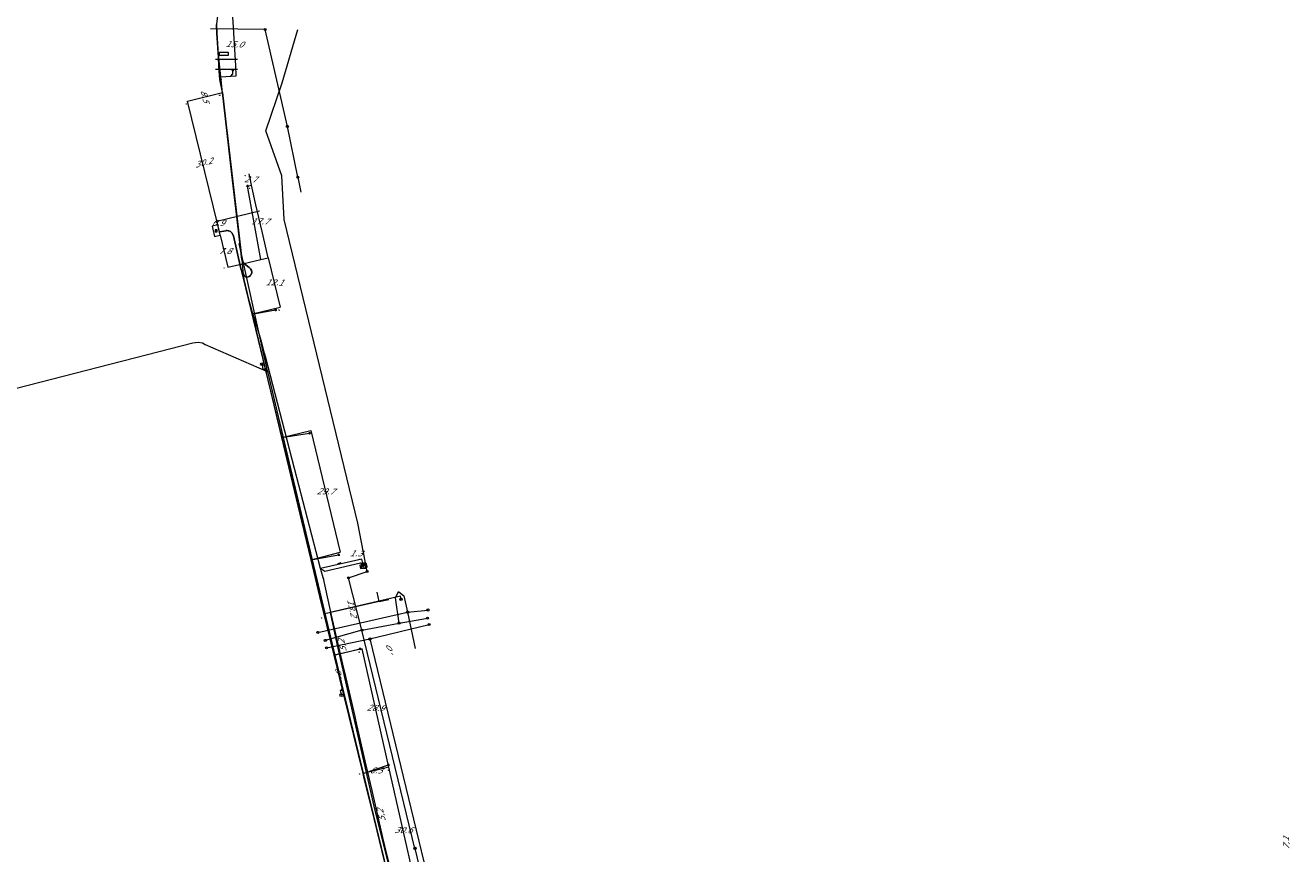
# Model space of a CAD drawing. Header units: metres. Extents: x 124576 to 133557, y 395865 to 402386.
# Tile 203 of 256: x 127141 to 127441, y 401905 to 402102. Entities that reach past the tile are written whole.
import ezdxf
from ezdxf.enums import TextEntityAlignment as Align

# ---------------------------------------------------------------- set-up
doc = ezdxf.new("R2010")
doc.units = ezdxf.units.M
doc.header["$MEASUREMENT"] = 0
for name, color, linetype, lineweight, true_color in [('LG_Datatransport_KPN_BV', 3, 'Continuous', 13, 0x00ff00), ('LG_Laag_Spanning', 7, 'Continuous', 13, 0x960000), ('LG_Laag_Spanning_Enexis_Netbeheer_BV', 7, 'Continuous', 13, 0x960000), ('LG_Laag_Spanning_Gemeente_Tilburg_Ruimtelijke_Uitvoering', 7, 'Continuous', 13, 0x960000), ('LG_Midden_Spanning', 7, 'Continuous', 13, 0xd20000), ('LG_Midden_Spanning_Enexis_Netbeheer_BV', 7, 'Continuous', 13, 0xd20000), ('LG_Riool_Onder_Druk_Gemeente_Tilburg_Ruimtelijke_Uitvoering', 7, 'Continuous', 13, 0x800080), ('LG_Riool_Vrij_Verval_Gemeente_Tilburg_Ruimtelijke_Uitvoering', 7, 'Continuous', 13, 0xca00a0), ('LG_unet-4_Brabant_Water', 5, 'Continuous', 13, 0x0000ff)]:
    doc.layers.add(name, color=color, linetype=linetype, lineweight=lineweight, true_color=true_color)
for name, color, linetype, lineweight in [('LG_Datatransport_P_KPN_BV', 7, 'Continuous', 0), ('LG_Laag_Spanning_P_Enexis_Netbeheer_BV', 7, 'Continuous', 0), ('LG_Midden_Spanning_P_Enexis_Netbeheer_BV', 7, 'Continuous', 0), ('LG_Riool_Onder_Druk_P_Gemeente_Tilburg_Ruimtelijke_Uitvoering', 7, 'Continuous', 0), ('LG_Riool_Vrij_Verval_P_Gemeente_Tilburg_Ruimtelijke_Uitvoering', 7, 'Continuous', 0), ('LG_unet-4_P_Brabant_Water', 7, 'Continuous', 0), ('LG_Wees_Gemeente_Tilburg_Ruimtelijke_Uitvoering', 7, 'Continuous', 13), ('MV_Datatransport', 7, 'Continuous', 0), ('MV_Gas_Hoge_Druk_lijn', 7, 'Continuous', 0), ('MV_Laag_Spanning', 7, 'Continuous', 0), ('MV_Laag_Spanning_lijn', 7, 'Continuous', 0), ('MV_Laag_Spanning_pijl', 7, 'Continuous', 0), ('MV_Midden_Spanning', 7, 'Continuous', 0), ('MV_Midden_Spanning_lijn', 7, 'Continuous', 0), ('MV_Midden_Spanning_pijl', 7, 'Continuous', 0), ('MV_unet-4', 7, 'Continuous', 0)]:
    doc.layers.add(name, color=color, linetype=linetype, lineweight=lineweight)
doc.styles.add('Klic_Annotatie', font='verdanai.ttf', dxfattribs={"oblique": 20, "height": 1.4})
doc.styles.add('Style-Arial', font='arial.ttf')
doc.styles.add('Style-Arial Narrow', font='ARIALN.TTF')

# ---------------------------------------------------------------- blocks, each defined once
blk = doc.blocks.new('Mof')
at = {"layer": 'LG_Laag_Spanning_P_Enexis_Netbeheer_BV'}
h = blk.add_hatch(color=256, dxfattribs=at)
edge = h.paths.add_edge_path()
edge.add_arc((0, 0), 2, 0, 360)
blk = doc.blocks.new('DeliveryPoint')
at = {"layer": 'LG_Laag_Spanning_P_Enexis_Netbeheer_BV', "flags": 128}
blk.add_lwpolyline([(-3.7, -2.5), (3.8, -2.5), (3.8, 2.5), (-3.7, 2.5), (-3.7, -2.5)], close=True, dxfattribs=at)
blk.add_lwpolyline([(-3.7, 2.5), (-3.7, 2.2), (0, 0), (3.8, 2.2)], dxfattribs=at)
blk = doc.blocks.new('Streetlight')
at = {"layer": 'LG_Laag_Spanning_P_Enexis_Netbeheer_BV'}
for p, q in [((-1.8, 1.8), (-1.1, 1.1)), ((0, 2.5), (0, 1.5)), ((1.8, 1.8), (1.1, 1.1)), ((-1.1, -1.1), (-1.8, -1.8)), ((0, -1.5), (0, -2.5)), ((1.1, -1.1), (1.8, -1.8))]:
    blk.add_line(p, q, dxfattribs=at)
at = {"layer": 'LG_Laag_Spanning_P_Enexis_Netbeheer_BV', "flags": 128}
for points in [[(-2.5, 0), (-1.5, 0)], [(1.5, 0), (2.5, 0)]]:
    blk.add_lwpolyline(points, dxfattribs=at)
at = {"layer": 'LG_Laag_Spanning_P_Enexis_Netbeheer_BV'}
blk.add_circle((0, 0), 1.5, dxfattribs=at)
blk = doc.blocks.new('Aansluitkast_1')
at = {"layer": 'LG_Laag_Spanning_P_Enexis_Netbeheer_BV'}
for p, q in [((-2.5, 2.5), (2.5, 2.5)), ((0, -2.5), (0, 2.5))]:
    blk.add_line(p, q, dxfattribs=at)
at = {"layer": 'LG_Laag_Spanning_P_Enexis_Netbeheer_BV', "flags": 128}
blk.add_lwpolyline([(-5, -5), (5, -5), (5, 5), (-5, 5), (-5, -5)], close=True, dxfattribs=at)
blk = doc.blocks.new('m_pijl')
at = {"layer": 'MV_Laag_Spanning_pijl'}
blk.add_hatch(color=7, dxfattribs=at).paths.add_polyline_path([(-1, -0.3), (-1, 0), (-1, 0.3), (0, 0)])
at = {"layer": 'MV_Laag_Spanning_pijl', "flags": 128}
blk.add_lwpolyline([(-1, 0), (-1, 0.3), (0, 0), (-1, -0.3), (-1, 0)], close=True, dxfattribs=at)
blk = doc.blocks.new('m_pijl_1')
at = {"layer": 'MV_Midden_Spanning_pijl'}
blk.add_hatch(color=7, dxfattribs=at).paths.add_polyline_path([(-1, -0.3), (-1, 0), (-1, 0.3), (0, 0)])
at = {"layer": 'MV_Midden_Spanning_pijl', "flags": 128}
blk.add_lwpolyline([(-1, 0), (-1, 0.3), (0, 0), (-1, -0.3), (-1, 0)], close=True, dxfattribs=at)
blk = doc.blocks.new('Klantstation')
at = {"layer": 'LG_Laag_Spanning_P_Enexis_Netbeheer_BV', "flags": 128}
blk.add_lwpolyline([(-2.5, -2.3), (2.5, -2.3), (2.5, 2.3), (-2.5, 2.3), (-2.5, -2.3)], close=True, dxfattribs=at)
at = {"layer": 'LG_Laag_Spanning_P_Enexis_Netbeheer_BV', "color": 7, "linetype": 'Continuous', "style": 'Style-Arial Narrow'}
blk.add_text('K', height=3.5, dxfattribs=at).set_placement((0, 0), align=Align.MIDDLE_CENTER)
blk = doc.blocks.new('Klantstation_1')
at = {"layer": 'LG_Midden_Spanning_P_Enexis_Netbeheer_BV', "flags": 128}
blk.add_lwpolyline([(-2.5, -2.3), (2.5, -2.3), (2.5, 2.3), (-2.5, 2.3), (-2.5, -2.3)], close=True, dxfattribs=at)
at = {"layer": 'LG_Midden_Spanning_P_Enexis_Netbeheer_BV', "color": 7, "linetype": 'Continuous', "style": 'Style-Arial Narrow'}
blk.add_text('K', height=3.5, dxfattribs=at).set_placement((0, 0), align=Align.MIDDLE_CENTER)
blk = doc.blocks.new('FireHydrant')
at = {"layer": 'LG_unet-4_P_Brabant_Water'}
blk.add_ellipse((0, 0), major_axis=(4.45, 0), ratio=0.727642, dxfattribs=at)
at = {"layer": 'LG_unet-4_P_Brabant_Water', "style": 'Style-Arial'}
blk.add_text('BK', height=2.5, dxfattribs=at).set_placement((0, 0), align=Align.MIDDLE_CENTER)
blk = doc.blocks.new('Afsluiter_2')
at = {"layer": 'LG_unet-4_P_Brabant_Water'}
blk.add_line((0, -2.5), (0, 2.5), dxfattribs=at)
blk.add_solid([(-0.25, 2.5), (0.25, 2.5), (-0.25, -2.5), (0.25, -2.5)], dxfattribs=at)
blk = doc.blocks.new('Onbekend')
at = {"layer": 'LG_Riool_Onder_Druk_P_Gemeente_Tilburg_Ruimtelijke_Uitvoering'}
blk.add_hatch(color=256, dxfattribs=at).paths.add_polyline_path([(-0.3, -1.1, -0.262633), (0.2, 0.2), (0.6, 0.5, 0.379827), (0.7, 1.3), (0.7, 1.3, 0.228508), (0, 1.5), (0, 1.5, 0.459053), (-0.8, 0.8), (-1.3, 0.9, -0.414214), (-0.1, 2, -0.243799), (1.1, 1.5, -0.379827), (0.9, 0.1), (0.5, -0.2, 0.262633), (0.2, -1.1), (-0.2, -1.1)])
blk.add_circle((0, 0), 2.5, dxfattribs=at)
at = {"layer": 'LG_Riool_Onder_Druk_P_Gemeente_Tilburg_Ruimtelijke_Uitvoering', "extrusion": (0, 0, -1)}
blk.add_solid([(0.3, -2.1), (-0.2, -2.1), (0.3, -1.5), (-0.2, -1.5)], dxfattribs=at)
blk = doc.blocks.new('Onbekend_2')
at = {"layer": 'LG_Riool_Vrij_Verval_P_Gemeente_Tilburg_Ruimtelijke_Uitvoering'}
blk.add_hatch(color=256, dxfattribs=at).paths.add_polyline_path([(-0.3, -1.1, -0.262633), (0.2, 0.2), (0.6, 0.5, 0.379827), (0.7, 1.3), (0.7, 1.3, 0.228508), (0, 1.5), (0, 1.5, 0.459053), (-0.8, 0.8), (-1.3, 0.9, -0.414214), (-0.1, 2, -0.243799), (1.1, 1.5, -0.379827), (0.9, 0.1), (0.5, -0.2, 0.262633), (0.2, -1.1), (-0.2, -1.1)])
blk.add_circle((0, 0), 2.5, dxfattribs=at)
at = {"layer": 'LG_Riool_Vrij_Verval_P_Gemeente_Tilburg_Ruimtelijke_Uitvoering', "extrusion": (0, 0, -1)}
blk.add_solid([(0.3, -2.1), (-0.2, -2.1), (0.3, -1.5), (-0.2, -1.5)], dxfattribs=at)
blk = doc.blocks.new('Onbekend_3')
at = {"layer": 'LG_Datatransport_P_KPN_BV'}
blk.add_hatch(color=256, dxfattribs=at).paths.add_polyline_path([(-0.3, -1.1, -0.262633), (0.2, 0.2), (0.6, 0.5, 0.379827), (0.7, 1.3), (0.7, 1.3, 0.228508), (0, 1.5), (0, 1.5, 0.459053), (-0.8, 0.8), (-1.3, 0.9, -0.414214), (-0.1, 2, -0.243799), (1.1, 1.5, -0.379827), (0.9, 0.1), (0.5, -0.2, 0.262633), (0.2, -1.1), (-0.2, -1.1)])
blk.add_circle((0, 0), 2.5, dxfattribs=at)
at = {"layer": 'LG_Datatransport_P_KPN_BV', "extrusion": (0, 0, -1)}
blk.add_solid([(0.3, -2.1), (-0.2, -2.1), (0.3, -1.5), (-0.2, -1.5)], dxfattribs=at)

msp = doc.modelspace()

# ---------------------------------------------------------------- linework, layer by layer
at = {"layer": 'LG_Datatransport_KPN_BV', "flags": 128}
msp.add_lwpolyline([(127229.93, 401965.46), (127229.78, 401966.24), (127213.12, 401962.36), (127214.74, 401954.9), (127223.52, 401916.41), (127233.96, 401874.45), (127238.92, 401854.53), (127239.25, 401853.09), (127238.4, 401852.93)], dxfattribs=at)
at = {"layer": 'LG_Laag_Spanning', "flags": 128}
for points in [[(127185.71, 402051.52), (127187.03, 402051.84), (127187.03, 402051.84), (127187.03, 402051.84), (127187.03, 402051.84), (127187.04, 402051.84), (127187.04, 402051.84), (127187.04, 402051.84), (127187.04, 402051.84), (127187.04, 402051.84), (127187.04, 402051.85), (127187.04, 402051.85), (127187.04, 402051.85), (127187.04, 402051.85), (127186.47, 402054.25), (127186.47, 402054.25), (127186.47, 402054.26), (127186.47, 402054.26), (127186.47, 402054.26), (127186.47, 402054.26), (127186.47, 402054.26), (127186.47, 402054.26), (127186.46, 402054.26), (127186.46, 402054.26), (127186.46, 402054.26), (127186.46, 402054.26), (127186.46, 402054.26), (127185.14, 402053.94), (127185.14, 402053.94), (127185.13, 402053.94), (127185.13, 402053.94), (127185.13, 402053.94), (127185.13, 402053.94), (127185.13, 402053.93), (127185.13, 402053.93), (127185.13, 402053.93), (127185.13, 402053.93), (127185.13, 402053.93), (127185.13, 402053.93), (127185.13, 402053.93), (127185.7, 402051.52), (127185.7, 402051.52), (127185.7, 402051.52), (127185.7, 402051.52), (127185.7, 402051.52), (127185.7, 402051.52), (127185.7, 402051.52), (127185.7, 402051.52), (127185.7, 402051.52), (127185.71, 402051.52), (127185.71, 402051.52), (127185.71, 402051.52), (127185.71, 402051.52)], [(127220.35, 401972.77), (127221.91, 401973.13), (127221.91, 401973.13), (127221.91, 401973.13), (127221.91, 401973.13), (127221.91, 401973.13), (127221.91, 401973.13), (127221.91, 401973.13), (127221.91, 401973.14), (127221.91, 401973.14), (127221.91, 401973.14), (127221.91, 401973.14), (127221.91, 401973.14), (127221.91, 401973.14), (127221.73, 401973.92), (127221.73, 401973.92), (127221.73, 401973.92), (127221.73, 401973.93), (127221.73, 401973.93), (127221.73, 401973.93), (127221.73, 401973.93), (127221.73, 401973.93), (127221.73, 401973.93), (127221.73, 401973.93), (127221.72, 401973.93), (127221.72, 401973.93), (127221.72, 401973.93), (127220.16, 401973.57), (127220.16, 401973.57), (127220.16, 401973.57), (127220.16, 401973.57), (127220.16, 401973.57), (127220.16, 401973.57), (127220.16, 401973.57), (127220.16, 401973.57), (127220.15, 401973.57), (127220.15, 401973.56), (127220.15, 401973.56), (127220.15, 401973.56), (127220.15, 401973.56), (127220.33, 401972.78), (127220.33, 401972.78), (127220.33, 401972.78), (127220.33, 401972.78), (127220.34, 401972.78), (127220.34, 401972.77), (127220.34, 401972.77), (127220.34, 401972.77), (127220.34, 401972.77), (127220.34, 401972.77), (127220.34, 401972.77), (127220.34, 401972.77), (127220.35, 401972.77)]]:
    msp.add_lwpolyline(points, dxfattribs=at)
at = {"layer": 'LG_Laag_Spanning_Enexis_Netbeheer_BV'}
for p, q in [((127187.62, 402085.58), (127187.26, 402088.77)), ((127194, 402036.03), (127192.66, 402041.65)), ((127195.01, 402033.2), (127200.18, 402034.09)), ((127194.69, 402033.15), (127195.01, 402033.2)), ((127201.68, 402003.87), (127208.22, 402004.85)), ((127208.62, 401974.85), (127215.14, 401976.01)), ((127214.06, 401952.23), (127220.2, 401953.72)), ((127220.93, 401924.15), (127226.93, 401926.22))]:
    msp.add_line(p, q, dxfattribs=at)
at = {"layer": 'LG_Laag_Spanning_Enexis_Netbeheer_BV', "flags": 128}
for points in [[(127187.26, 402088.77), (127187.2, 402089.38), (127186.6, 402094.76), (127186.3, 402099.76), (127186.23, 402101.75), (127186.23, 402101.95), (127186.46, 402103.8), (127186.52, 402104.03), (127186.44, 402104.42), (127186.34, 402104.53), (127185.76, 402104.88), (127185.43, 402104.96), (127185.39, 402104.94), (127185.35, 402104.89)], [(127187.26, 402088.77), (127187.2, 402089.38), (127186.6, 402094.76), (127186.3, 402099.76), (127186.23, 402101.75), (127186.23, 402101.95), (127186.46, 402103.8), (127186.52, 402104.03)], [(127211.45, 401970.54), (127211.07, 401971.99), (127210.87, 401972.76), (127204.69, 401996.5), (127197.75, 402023.02), (127197.54, 402023.82), (127196.82, 402026.58), (127195.25, 402031.85), (127194.89, 402032.93), (127194, 402036.03), (127192.66, 402041.65), (127192.35, 402045.04), (127192.25, 402046.11), (127188.81, 402075.42), (127187.62, 402085.58), (127187.26, 402088.77), (127187.2, 402089.38), (127186.6, 402094.76), (127186.3, 402099.76), (127186.23, 402101.75)], [(127187.2, 402089.38), (127189.56, 402089.54), (127190.05, 402090.07), (127190.04, 402090.94)], [(127192.66, 402041.65), (127192.35, 402045.04), (127192.25, 402046.11), (127188.81, 402075.42), (127187.62, 402085.58), (127187.26, 402088.77)], [(127192.25, 402046.11), (127188.81, 402075.42), (127187.62, 402085.58)], [(127192.25, 402046.11), (127191.21, 402055.04), (127189.85, 402066.56), (127189.23, 402071.86), (127188.81, 402075.42), (127187.62, 402085.58)], [(127192.25, 402046.11), (127191.21, 402055.04), (127189.85, 402066.56), (127189.23, 402071.86), (127188.81, 402075.42), (127187.62, 402085.58)], [(127192.25, 402046.11), (127188.81, 402075.42), (127187.62, 402085.58)], [(127192.35, 402045.04), (127196.67, 402046.06), (127193.52, 402063.49)], [(127192.66, 402041.65), (127192.35, 402045.04), (127192.25, 402046.11)], [(127225.91, 401903.93), (127221.12, 401923.35), (127220.93, 401924.15), (127215.41, 401946.68), (127214.06, 401952.23), (127210.71, 401966.12), (127208.62, 401974.85), (127206.41, 401984.04), (127201.68, 402003.87), (127196.52, 402025.49), (127194.69, 402033.15), (127194, 402036.03), (127192.66, 402041.65)], [(127211.45, 401970.54), (127211.07, 401971.99), (127210.87, 401972.76), (127204.69, 401996.5), (127197.75, 402023.02), (127197.54, 402023.82), (127196.82, 402026.58), (127195.25, 402031.85), (127194.89, 402032.93), (127194, 402036.03)], [(127238.49, 401852.89), (127235.37, 401865.4), (127234.11, 401870.52), (127231.79, 401880.08), (127228.26, 401894.43), (127227.66, 401896.87), (127225.91, 401903.93), (127221.12, 401923.35), (127220.93, 401924.15), (127215.41, 401946.68), (127214.06, 401952.23), (127210.71, 401966.12), (127208.62, 401974.85), (127206.41, 401984.04), (127201.68, 402003.87), (127196.52, 402025.49), (127194.69, 402033.15), (127194, 402036.03)], [(127210.87, 401972.76), (127211.35, 401972.46), (127211.83, 401972.16), (127220.35, 401974.12), (127220.94, 401973.74)], [(127211.45, 401970.54), (127211.62, 401969.73), (127213.37, 401961.72), (127216.07, 401950.12), (127216.52, 401948.17), (127218.95, 401937.71), (127219.4, 401935.76), (127221.6, 401926.15), (127222.98, 401920.16), (127225.55, 401908.97), (127226.01, 401907.02), (127228.29, 401897.77), (127231.77, 401883.67), (127232.25, 401881.73), (127238.87, 401855.18)], [(127211.45, 401970.54), (127211.62, 401969.73), (127213.37, 401961.72), (127216.07, 401950.12), (127216.52, 401948.17), (127218.95, 401937.71), (127219.4, 401935.76), (127221.6, 401926.15), (127222.98, 401920.16), (127225.55, 401908.97), (127226.01, 401907.02), (127228.29, 401897.77), (127231.77, 401883.67), (127232.25, 401881.73), (127238.87, 401855.18)]]:
    msp.add_lwpolyline(points, dxfattribs=at)
at = {"layer": 'LG_Laag_Spanning_Gemeente_Tilburg_Ruimtelijke_Uitvoering'}
for p, q in [((127185.94, 402093.6), (127191.16, 402093.6)), ((127185.94, 402091.2), (127191.16, 402091.2))]:
    msp.add_line(p, q, dxfattribs=at)
at = {"layer": 'LG_Midden_Spanning', "flags": 128}
msp.add_lwpolyline([(127185.71, 402051.52), (127187.03, 402051.84), (127187.03, 402051.84), (127187.03, 402051.84), (127187.03, 402051.84), (127187.04, 402051.84), (127187.04, 402051.84), (127187.04, 402051.84), (127187.04, 402051.84), (127187.04, 402051.84), (127187.04, 402051.85), (127187.04, 402051.85), (127187.04, 402051.85), (127187.04, 402051.85), (127186.86, 402052.59), (127186.47, 402054.25), (127186.47, 402054.25), (127186.47, 402054.26), (127186.47, 402054.26), (127186.47, 402054.26), (127186.47, 402054.26), (127186.47, 402054.26), (127186.47, 402054.26), (127186.46, 402054.26), (127186.46, 402054.26), (127186.46, 402054.26), (127186.46, 402054.26), (127186.46, 402054.26), (127185.14, 402053.94), (127185.14, 402053.94), (127185.13, 402053.94), (127185.13, 402053.94), (127185.13, 402053.94), (127185.13, 402053.94), (127185.13, 402053.93), (127185.13, 402053.93), (127185.13, 402053.93), (127185.13, 402053.93), (127185.13, 402053.93), (127185.13, 402053.93), (127185.13, 402053.93), (127185.7, 402051.52), (127185.7, 402051.52), (127185.7, 402051.52), (127185.7, 402051.52), (127185.7, 402051.52), (127185.7, 402051.52), (127185.7, 402051.52), (127185.7, 402051.52), (127185.7, 402051.52), (127185.71, 402051.52), (127185.71, 402051.52), (127185.71, 402051.52), (127185.71, 402051.52)], dxfattribs=at)
at = {"layer": 'LG_Midden_Spanning_Enexis_Netbeheer_BV'}
for p, q in [((127192.17, 402046.09), (127187.57, 402085.63)), ((127192.55, 402041.67), (127192.55, 402041.67)), ((127236.76, 401859.14), (127192.55, 402041.67)), ((127192.55, 402041.67), (127192.55, 402041.67))]:
    msp.add_line(p, q, dxfattribs=at)
at = {"layer": 'LG_Midden_Spanning_Enexis_Netbeheer_BV', "flags": 128}
for points in [[(127187.57, 402085.63), (127186.94, 402088.74), (127186.85, 402089.69), (127186.74, 402091.98), (127186.62, 402093.97), (127186.24, 402099.75), (127186.2, 402101.74), (127186.21, 402101.97), (127186.46, 402103.81), (127186.54, 402104.14), (127186.85, 402105.28), (127186.96, 402105.64), (127186.91, 402106.04), (127186.9, 402106.05), (127186.61, 402106.28), (127186.56, 402106.29)], [(127186.85, 402052.59), (127187.92, 402052.78), (127188.36, 402052.87), (127188.47, 402052.9), (127188.71, 402052.92), (127188.95, 402052.89), (127189.07, 402052.87), (127189.49, 402052.71), (127189.83, 402052.41), (127190.21, 402051.64), (127191.96, 402043.91), (127192.07, 402043.42), (127192.82, 402042.16), (127193.06, 402041.95), (127193.38, 402041.91), (127193.46, 402041.91), (127193.92, 402042.05), (127193.94, 402042.06), (127194.21, 402042.29), (127194.41, 402042.59), (127194.44, 402042.63), (127194.54, 402043.05), (127194.46, 402043.49), (127194.24, 402043.86), (127193.92, 402044.15), (127193.17, 402044.7), (127192.65, 402045.16), (127192.3, 402045.74), (127192.17, 402046.09), (127187.57, 402085.63), (127186.94, 402088.74), (127186.85, 402089.69), (127186.74, 402091.98), (127186.62, 402093.97), (127186.24, 402099.75), (127186.2, 402101.74)], [(127192.17, 402046.09), (127189.83, 402066.25), (127187.57, 402085.63)], [(127187.57, 402085.63), (127189.83, 402066.25), (127192.17, 402046.09)], [(127187.57, 402085.63), (127189.83, 402066.25), (127192.17, 402046.09)], [(127236.76, 401859.14), (127192.55, 402041.67), (127192.55, 402041.67), (127192.46, 402041.97), (127192.07, 402043.42), (127191.96, 402043.91), (127190.21, 402051.64), (127189.83, 402052.41), (127189.49, 402052.71), (127189.07, 402052.87), (127188.95, 402052.89), (127188.71, 402052.92), (127188.47, 402052.9), (127188.36, 402052.87), (127187.92, 402052.78), (127186.85, 402052.59)], [(127186.85, 402052.59), (127187.92, 402052.78), (127188.36, 402052.87), (127188.47, 402052.9), (127188.71, 402052.92), (127188.95, 402052.89), (127189.07, 402052.87), (127189.49, 402052.71), (127189.83, 402052.41), (127190.21, 402051.64), (127191.96, 402043.91), (127192.07, 402043.42)], [(127192.17, 402046.09), (127192.3, 402045.74), (127192.65, 402045.16), (127193.17, 402044.7), (127193.92, 402044.15), (127194.24, 402043.86), (127194.46, 402043.49), (127194.54, 402043.05), (127194.44, 402042.63), (127194.41, 402042.59), (127194.21, 402042.29), (127193.94, 402042.06), (127193.92, 402042.05), (127193.46, 402041.91), (127193.38, 402041.91), (127193.06, 402041.95), (127192.82, 402042.16), (127192.07, 402043.42)], [(127192.07, 402043.42), (127192.46, 402041.97), (127192.55, 402041.67)]]:
    msp.add_lwpolyline(points, dxfattribs=at)
at = {"layer": 'LG_Riool_Onder_Druk_Gemeente_Tilburg_Ruimtelijke_Uitvoering', "flags": 128}
msp.add_lwpolyline([(127221.89, 401972.06), (127219.65, 401983.57), (127202.23, 402055.56), (127201.62, 402065.91), (127197.9, 402076.57), (127201.75, 402087.98), (127205.48, 402100.62)], dxfattribs=at)
at = {"layer": 'LG_Riool_Vrij_Verval_Gemeente_Tilburg_Ruimtelijke_Uitvoering'}
for p, q in [((127197.71, 402100.59), (127184.7, 402100.75)), ((127202.98, 402077.62), (127197.71, 402100.59)), ((127205.47, 402065.57), (127202.98, 402077.62)), ((127205.47, 402065.57), (127206.16, 402062.03)), ((127217.49, 401970.58), (127221.89, 401972.06)), ((127220.67, 401958.17), (127217.49, 401970.58)), ((127210.2, 401957.63), (127231.5, 401962.45)), ((127231.5, 401962.45), (127236.32, 401962.93)), ((127231.5, 401962.45), (127233.25, 401953.82)), ((127220.67, 401958.17), (127229.47, 401959.83)), ((127222.56, 401956.07), (127236.6, 401959.49)), ((127229.47, 401959.83), (127236.2, 401961.02)), ((127220.67, 401958.17), (127211.97, 401955.73)), ((127212.27, 401953.96), (127222.56, 401956.07)), ((127233.24, 401906.41), (127220.67, 401958.17)), ((127222.56, 401956.07), (127235.37, 401903.21)), ((127233.24, 401906.41), (127246.6, 401850.51))]:
    msp.add_line(p, q, dxfattribs=at)
at = {"layer": 'LG_Riool_Vrij_Verval_Gemeente_Tilburg_Ruimtelijke_Uitvoering', "flags": 128}
for points in [[(127229.47, 401959.83), (127228.64, 401965.83), (127229.32, 401967.35)], [(127229.32, 401967.35), (127230.64, 401966.29), (127231.5, 401962.45)]]:
    msp.add_lwpolyline(points, dxfattribs=at)
at = {"layer": 'LG_unet-4_Brabant_Water'}
for p, q in [((127197.14, 402020.72), (127197.04, 402021.27)), ((127197.17, 402020.53), (127197.14, 402020.72)), ((127198.14, 402020.14), (127197.69, 402020.08)), ((127198.3, 402019.47), (127198.02, 402019.59)), ((127198.14, 402020.14), (127198.07, 402020.43)), ((127198.3, 402019.47), (127198.14, 402020.14)), ((127216.24, 401944.13), (127198.3, 402019.47)), ((127215.61, 401943.57), (127215.68, 401943.33)), ((127215.68, 401943.33), (127215.86, 401942.72)), ((127216.24, 401944.13), (127215.88, 401944.01))]:
    msp.add_line(p, q, dxfattribs=at)
at = {"layer": 'LG_unet-4_Brabant_Water', "flags": 128}
for points in [[(127198.07, 402020.43), (127197.31, 402023.86), (127191.53, 402049.87)], [(127098.73, 401997.64), (127103.17, 402002), (127109.64, 402007.77), (127110.64, 402008.32), (127180.57, 402026.32), (127181.79, 402026.45), (127182.83, 402026.29), (127183.45, 402025.94), (127198.02, 402019.59)], [(127197.69, 402020.08), (127197.27, 402019.98), (127197.17, 402020.53)], [(127215.88, 401944.01), (127215.51, 401943.89), (127215.61, 401943.57)], [(127238.03, 401853.98), (127237.94, 401854.33), (127216.24, 401944.13)]]:
    msp.add_lwpolyline(points, dxfattribs=at)
at = {"layer": 'LG_Wees_Gemeente_Tilburg_Ruimtelijke_Uitvoering', "flags": 128}
msp.add_lwpolyline([(127186.86, 402094.42), (127186.86, 402095.19), (127188.96, 402095.19), (127188.96, 402094.42), (127186.86, 402094.42)], dxfattribs=at)
at = {"layer": 'MV_Gas_Hoge_Druk_lijn'}
msp.add_line((127215.67, 401974.09), (127214.9, 401973.9), dxfattribs=at)
at = {"layer": 'MV_Laag_Spanning_lijn'}
for p, q in [((127187.2, 402089.38), (127190.84, 402089.63)), ((127193.52, 402063.49), (127194.49, 402063.72)), ((127186.23, 402055.15), (127196.38, 402057.62)), ((127196.67, 402046.06), (127198.45, 402046.48)), ((127188.83, 402044.21), (127192.35, 402045.04)), ((127194.69, 402033.15), (127201.3, 402034.73)), ((127201.68, 402003.87), (127208.53, 402005.51)), ((127208.62, 401974.85), (127215.52, 401976.64)), ((127220.65, 401975.01), (127210.87, 401972.76)), ((127220.71, 401953.73), (127214.06, 401952.23))]:
    msp.add_line(p, q, dxfattribs=at)
at = {"layer": 'MV_Laag_Spanning_pijl'}
for p, q in [((127186.45, 402054.25), (127186.23, 402055.15)), ((127187.03, 402051.85), (127188.83, 402044.21)), ((127198.45, 402046.48), (127201.3, 402034.73)), ((127208.54, 402005.51), (127215.52, 401976.64)), ((127220.94, 401973.76), (127220.65, 401975.01)), ((127227.06, 401925.65), (127220.71, 401953.73)), ((127227.06, 401925.65), (127220.93, 401924.15)), ((127233.82, 401895.81), (127227.06, 401925.65))]:
    msp.add_line(p, q, dxfattribs=at)
at = {"layer": 'MV_Laag_Spanning_pijl', "flags": 128}
for points in [[(127190.84, 402089.63), (127190.71, 402092.01), (127190.09, 402102.41), (127189.92, 402104.59)], [(127194.49, 402063.72), (127194.13, 402065.35), (127193.91, 402066.39)], [(127198.45, 402046.48), (127197.03, 402052.69), (127195.51, 402059), (127194.49, 402063.72)]]:
    msp.add_lwpolyline(points, dxfattribs=at)
at = {"layer": 'MV_Midden_Spanning_lijn'}
for q in [(127224.24, 401967.17), (127227.01, 401965.46)]:
    msp.add_line((127224.73, 401964.94), q, dxfattribs=at)
at = {"layer": 'MV_Midden_Spanning_pijl'}
for p, q in [((127179.3, 402083.62), (127187.57, 402085.63)), ((127186.46, 402054.25), (127179.3, 402083.62)), ((127224.73, 401964.94), (127211.85, 401962))]:
    msp.add_line(p, q, dxfattribs=at)

# ---------------------------------------------------------------- block references
at = {"layer": 'LG_Datatransport_P_KPN_BV', "xscale": 0.1, "yscale": 0.1, "zscale": 0.1}
msp.add_blockref('Onbekend_3', (127229.93, 401965.46), dxfattribs=at)
at = {"layer": 'LG_Laag_Spanning_P_Enexis_Netbeheer_BV'}
for name, p, xscale, yscale, zscale, rotation in [('Streetlight', (127190.04, 402090.94), 0.1, 0.1, 0.1, 269), ('Mof', (127187.26, 402088.77), 0.1, 0.1, 0.1, 1), ('Mof', (127192.66, 402041.65), 0.1, 0.1, 0.1, 1), ('Streetlight', (127200.18, 402034.09), 0.09999999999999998, 0.09999999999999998, 0.09999999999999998, 350.0000000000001), ('Mof', (127197.75, 402023.02), 0.1, 0.1, 0.1, 75.00000000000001), ('Streetlight', (127208.22, 402004.85), 0.1, 0.1, 0.1, 351), ('Streetlight', (127215.14, 401976.01), 0.09999999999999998, 0.09999999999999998, 0.09999999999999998, 350.0000000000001), ('DeliveryPoint', (127220.94, 401973.74), 0.1, 0.1, 0.1, 77.00000000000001), ('Mof', (127210.87, 401972.76), 0.1, 0.1, 0.1, 75.00000000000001), ('Mof', (127211.45, 401970.54), 0.1, 0.1, 0.1, 1), ('Streetlight', (127220.2, 401953.72), 0.1, 0.1, 0.1, 346), ('Streetlight', (127226.93, 401926.22), 0.1, 0.1, 0.1, 341.0000000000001)]:
    msp.add_blockref(name, p, dxfattribs=dict(at, xscale=xscale, yscale=yscale, zscale=zscale, rotation=rotation))
at = {"layer": 'LG_Laag_Spanning_P_Enexis_Netbeheer_BV', "xscale": 0.1, "yscale": 0.1, "zscale": 0.1}
for name, p in [('Mof', (127187.2, 402089.38)), ('Streetlight', (127193.52, 402063.49)), ('Klantstation', (127186.08, 402052.89)), ('Mof', (127192.35, 402045.04)), ('Mof', (127195.01, 402033.2)), ('Mof', (127194.69, 402033.15)), ('Mof', (127201.68, 402003.87)), ('Mof', (127208.62, 401974.85)), ('Aansluitkast_1', (127221.03, 401973.35)), ('Mof', (127214.06, 401952.23)), ('Mof', (127220.93, 401924.15))]:
    msp.add_blockref(name, p, dxfattribs=at)
at = {"layer": 'LG_Midden_Spanning_P_Enexis_Netbeheer_BV', "xscale": 0.1, "yscale": 0.1, "zscale": 0.1}
msp.add_blockref('Klantstation_1', (127186.08, 402052.89), dxfattribs=at)
at = {"layer": 'LG_Riool_Onder_Druk_P_Gemeente_Tilburg_Ruimtelijke_Uitvoering', "xscale": 0.1, "yscale": 0.1, "zscale": 0.1}
msp.add_blockref('Onbekend', (127221.89, 401972.06), dxfattribs=at)
at = {"layer": 'LG_Riool_Vrij_Verval_P_Gemeente_Tilburg_Ruimtelijke_Uitvoering', "xscale": 0.1, "yscale": 0.1, "zscale": 0.1}
for p in [(127197.71, 402100.59), (127202.98, 402077.62), (127205.47, 402065.57), (127217.49, 401970.58), (127231.5, 401962.45), (127236.32, 401962.93), (127220.67, 401958.17), (127229.47, 401959.83), (127236.2, 401961.02), (127236.6, 401959.49), (127210.2, 401957.63), (127211.97, 401955.73), (127222.56, 401956.07), (127212.27, 401953.96), (127233.24, 401906.41)]:
    msp.add_blockref('Onbekend_2', p, dxfattribs=at)
at = {"layer": 'LG_unet-4_P_Brabant_Water', "xscale": 0.1, "yscale": 0.1, "zscale": 0.1}
for name, p in [('FireHydrant', (127197.04, 402021.27)), ('Afsluiter_2', (127197.69, 402020.08)), ('Afsluiter_2', (127198.02, 402019.59)), ('Afsluiter_2', (127215.88, 401944.01)), ('FireHydrant', (127215.86, 401942.72))]:
    msp.add_blockref(name, p, dxfattribs=at)
at = {"layer": 'MV_Laag_Spanning_pijl'}
for p, xscale, yscale, zscale, rotation in [((127193, 402066), 0.1, 0.1, 0.1, 102), ((127194, 402063), 0.1, 0.1, 0.1, 102), ((127186, 402055), 0.09999999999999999, 0.09999999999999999, 0.09999999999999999, 103), ((127188, 402044), 0.1, 0.1, 0.1, 284), ((127201, 402034), 0.1, 0.1, 0.1, 284), ((127215, 401976), 0.1, 0.1, 0.1, 284), ((127220, 401975), 0.1, 0.1, 0.1, 102), ((127220, 401953), 0.1, 0.1, 0.1, 102), ((127220, 401924), 0.1, 0.1, 0.1, 194), ((127227, 401925), 0.1, 0.1, 0.1, 102)]:
    msp.add_blockref('m_pijl', p, dxfattribs=dict(at, xscale=xscale, yscale=yscale, zscale=zscale, rotation=rotation))
at = {"layer": 'MV_Midden_Spanning_pijl'}
for p, xscale, yscale, zscale, rotation in [((127187, 402085), 0.1, 0.1, 0.1, 13), ((127179, 402083), 0.09999999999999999, 0.09999999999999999, 0.09999999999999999, 103), ((127211, 401961), 0.09999999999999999, 0.09999999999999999, 0.09999999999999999, 193)]:
    msp.add_blockref('m_pijl_1', p, dxfattribs=dict(at, xscale=xscale, yscale=yscale, zscale=zscale, rotation=rotation))

# ---------------------------------------------------------------- texts
at = {"layer": 'MV_Datatransport', "style": 'Klic_Annotatie', "oblique": 20}
for s, rotation, p in [('5,2', 102.9, (127216.04, 401954.49)), ('5,2', 104, (127225.28, 401914.26)), ('7,1', 90.1, (127439.92, 401907.61))]:
    msp.add_text(s, height=1.4, rotation=rotation, dxfattribs=at).set_placement(p, align=Align.MIDDLE_CENTER)
at = {"layer": 'MV_Laag_Spanning', "style": 'Klic_Annotatie', "oblique": 20}
for s, rotation, p in [('15.0', 358, (127190.38, 402097.11)), ('2.7', 359, (127194.2, 402065.05)), ('17.7', 359, (127196.45, 402055.1)), ('12.1', 359, (127199.88, 402040.61)), ('29.7', 359, (127212.03, 401991.07)), ('1.3', 359, (127219.24, 401976.37)), ('28.9', 359, (127223.87, 401939.74)), ('6.3', 359, (127223.99, 401924.9)), ('30.6', 359, (127230.44, 401910.73))]:
    msp.add_text(s, height=1.4, rotation=rotation, dxfattribs=at).set_placement(p, align=Align.MIDDLE_CENTER)
for s, p in [('0.9', (127186.53, 402054.75)), ('7.8', (127188.13, 402048.07))]:
    msp.add_text(s, height=1.4, dxfattribs=at).set_placement(p, align=Align.MIDDLE_CENTER)
at = {"layer": 'MV_Midden_Spanning', "style": 'Klic_Annotatie', "oblique": 20}
for s, rotation, p in [('8.5', 284, (127183.39, 402084.82)), ('30.2', 14, (127183.08, 402068.98)), ('13.2', 283, (127218.29, 401963.47))]:
    msp.add_text(s, height=1.4, rotation=rotation, dxfattribs=at).set_placement(p, align=Align.MIDDLE_CENTER)
at = {"layer": 'MV_unet-4', "style": 'Klic_Annotatie', "oblique": 20}
for rotation, p in [(89.8, (127227.16, 401953.14)), (88.6, (127215.05, 401947.53))]:
    msp.add_text(',0', height=1.4, rotation=rotation, dxfattribs=at).set_placement(p, align=Align.MIDDLE_CENTER)

doc.saveas('drawing.dxf')
